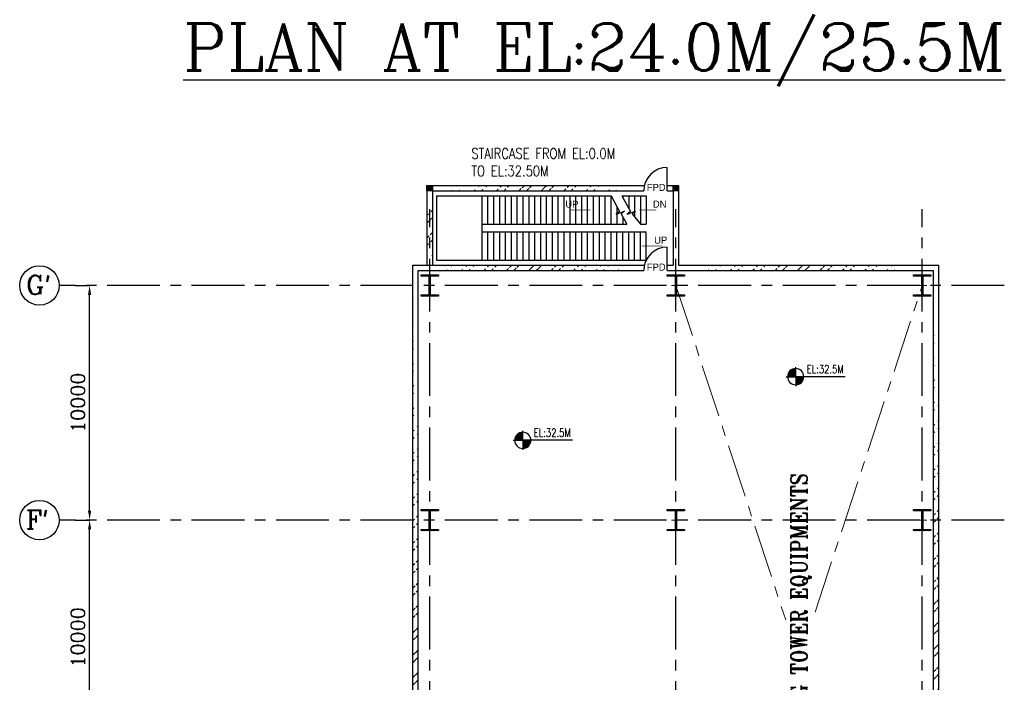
# Model space of a CAD drawing. Header units: inches. Extents: x 0 to 1544102, y -512776 to 23144100.
# Tile 47 of 256: x 144615 to 186596, y -237015 to -208773. Entities that reach past the tile are written whole.
import ezdxf

# ---------------------------------------------------------------- set-up
doc = ezdxf.new("R2010")
doc.units = ezdxf.units.IN
doc.header["$LTSCALE"] = 1800
doc.header["$MEASUREMENT"] = 0
doc.linetypes.add('CENTER', pattern=[2, 1.25, -0.25, 0.25, -0.25])
doc.layers.get('0').update_dxf_attribs({"color": 253, "lineweight": 9})
for name, color, linetype in [('1', 7, 'Continuous'), ('COL', 1, 'Continuous'), ('DIM', 4, 'Continuous'), ('GRID', 251, 'CENTER'), ('STAIR', 2, 'Continuous'), ('TEXT', 3, 'Continuous'), ('WALL', 6, 'Continuous')]:
    doc.layers.add(name, color=color, linetype=linetype)
doc.layers.add('CEN', color=2, linetype='CENTER', lineweight=15)
doc.styles.add('HTX11', font='O8111901')
doc.styles.add('ROMANC', font='ROMANC.SHX')
doc.styles.add('ROMANS', font='romans.shx')
doc.styles.add('ROMANT', font='romant')
doc.styles.get("Standard").update_dxf_attribs({"font": 'arial.ttf'})
doc.dimstyles.new('K2', dxfattribs={"dimtxt": 600, "dimasz": 400, "dimexe": 200, "dimexo": 200, "dimgap": 200, "dimtad": 1, "dimdec": 0, "dimzin": 0, "dimdsep": 46, "dimtxsty": 'ROMANC', "dimcen": 0.09, "dimclrd": 256, "dimclrt": 4, "dimadec": 0, "dimazin": 0, "dimtfac": 1, "dimtdec": 0, "dimtofl": 0, "dimtmove": 1, "dimatfit": 3, "dimfxl": 0.18, "dimtolj": 1, "dimtzin": 0, "dimarcsym": 0})
pattern_1 = [(45, (-320647.8, -240592.44), (-477.2971, 477.2971), []), (45, (-320329.6, -240592.44), (-477.2971, 477.2971), [])]

# ---------------------------------------------------------------- blocks, each defined once
blk = doc.blocks.new('*D382')
at = {"layer": 'DIM', "color": 0, "lineweight": -2, "transparency": 16777216}
for p, q in [((146966, -230101), (147596, -230101)), ((146966, -240101), (147596, -240101))]:
    blk.add_line(p, q, dxfattribs=at)
at = {"layer": 'DIM', "lineweight": -2, "transparency": 16777216}
blk.add_line((147596, -239701), (147596, -230501), dxfattribs=at)
at = {"layer": 'DIM', "transparency": 16777216}
for points in [[(147529, -230501), (147663, -230501), (147596, -230101)], [(147529, -239701), (147663, -239701), (147596, -240101)]]:
    blk.add_solid(points, dxfattribs=at)
at = {"layer": 'DIM', "color": 4, "transparency": 16777216, "insert": (147096, -235101), "char_height": 600, "attachment_point": 5, "rotation": 90, "style": 'ROMANC'}
blk.add_mtext('\\A1;10000', dxfattribs=at)
blk = doc.blocks.new('*D383')
at = {"layer": 'DIM', "color": 0, "lineweight": -2, "transparency": 16777216}
for p, q in [((146966, -220101), (147596, -220101)), ((146966, -230101), (147596, -230101))]:
    blk.add_line(p, q, dxfattribs=at)
at = {"layer": 'DIM', "lineweight": -2, "transparency": 16777216}
blk.add_line((147596, -229701), (147596, -220501), dxfattribs=at)
at = {"layer": 'DIM', "transparency": 16777216}
for points in [[(147529, -220501), (147663, -220501), (147596, -220101)], [(147529, -229701), (147663, -229701), (147596, -230101)]]:
    blk.add_solid(points, dxfattribs=at)
at = {"layer": 'DIM', "color": 4, "transparency": 16777216, "insert": (147096, -225101), "char_height": 600, "attachment_point": 5, "rotation": 90, "style": 'ROMANC'}
blk.add_mtext('\\A1;10000', dxfattribs=at)
blk = doc.blocks.new('F-ROW COLUMN')
at = {"layer": 'COL'}
h = blk.add_hatch(dxfattribs=at)
h.set_pattern_fill('ANSI31', color=256, scale=200, angle=180, style=0)
h.set_pattern_definition([(225, (-557328.912, -127499.994), (17.6776695, -17.6776695), [])])
h.paths.add_polyline_path([(370, 450), (0, 450), (0, 400), (22.5, 400), (370, 400)])
h.paths.add_polyline_path([(0, 450), (-370, 450), (-370, 400), (0, 400)])
h.paths.add_polyline_path([(0, 400), (-22.5, 400), (-22.5, 0), (0, 0)])
h.paths.add_polyline_path([(22.5, 400), (0, 400), (0, 0), (22.5, 0)])
h.paths.add_polyline_path([(0, 0), (-22.5, 0), (-22.5, -400), (0, -400)])
h.paths.add_polyline_path([(22.5, 0), (0, 0), (0, -400), (22.5, -400)])
h.paths.add_polyline_path([(0, -400), (-22.5, -400), (-370, -400), (-370, -450), (0, -450)])
h.paths.add_polyline_path([(370, -400), (0, -400), (0, -450), (370, -450)])
at = {"layer": 'CEN'}
for p, q in [((0, -450), (0, 450)), ((191.6, 0), (-191.6, 0))]:
    blk.add_line(p, q, dxfattribs=at)
at = {"layer": 'COL'}
for points in [[(-370, 450), (370, 450), (370, 400), (-370, 400)], [(-22.5, 400), (22.5, 400), (22.5, -400), (-22.5, -400)], [(-370, -400), (370, -400), (370, -450), (-370, -450)]]:
    blk.add_lwpolyline(points, close=True, dxfattribs=at)
blk = doc.blocks.new('*X13')
at = {"color": 0}
for p, q in [((36080, 29200), (36330, 29200)), ((36081, 29225), (36330, 29225)), ((36085, 29250), (36330, 29250)), ((36092, 29275), (36330, 29275)), ((36102, 29300), (36330, 29300)), ((36115, 29325), (36330, 29325)), ((36132, 29350), (36330, 29350)), ((36154, 29375), (36330, 29375)), ((36183, 29400), (36330, 29400)), ((36226, 29425), (36330, 29425))]:
    blk.add_line(p, q, dxfattribs=at)
blk = doc.blocks.new('LL')
for p, q in [((-1136, 0), (-711, 0)), ((-711, 0), (-711, 423)), ((1493, 0), (-711, 0)), ((-711, 0), (-711, -418))]:
    blk.add_line(p, q)
for start, end in [(90, 180), (180, 270), (0, 90), (270, 0)]:
    blk.add_arc((-711, 0), 360, start, end)
at = {"xscale": 1.439999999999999, "yscale": 1.439999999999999, "zscale": 1.439999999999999}
blk.add_blockref('*X13', (-53026, -42044), dxfattribs=at)
at = {"xscale": 1.439999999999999, "yscale": 1.439999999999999, "zscale": 1.439999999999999, "rotation": 180}
blk.add_blockref('*X13', (51604, 42044), dxfattribs=at)
at = {"flags": 4}
blk.add_attdef('LEVEL', (-222, 154), '', height=432, dxfattribs=at)

msp = doc.modelspace()

# ---------------------------------------------------------------- hatches: boundary and pattern name
h = msp.add_hatch()
h.set_pattern_fill('ANSI32', color=256, scale=1800, style=0)
h.set_pattern_definition(pattern_1)
edge = h.paths.add_edge_path()
edge.add_line((161980.97, -216066.25), (161980.97, -219236.25))
edge.add_line((162210.97, -216066.25), (162210.97, -219236.25))
h = msp.add_hatch()
h.set_pattern_fill('ANSI32', color=256, scale=1800, style=0)
h.set_pattern_definition(pattern_1)
edge = h.paths.add_edge_path()
edge.add_line((162210.97, -216066.25), (171225.97, -216066.25))
edge.add_line((162210.97, -215836.25), (171252.78, -215836.25))
h = msp.add_hatch()
h.set_pattern_fill('ANSI32', color=256, scale=1800, style=0)
h.set_pattern_definition(pattern_1)
edge = h.paths.add_edge_path()
edge.add_line((161380.97, -252907.78), (161380.97, -219236.25))
edge.add_line((161610.97, -252880.97), (161610.97, -219466.25))
h = msp.add_hatch()
h.set_pattern_fill('ANSI32', color=256, scale=1800, style=0)
h.set_pattern_definition(pattern_1)
edge = h.paths.add_edge_path()
edge.add_line((161380.97, -219236.25), (171252.78, -219236.25))
edge.add_line((161610.97, -219466.25), (171225.97, -219466.25))
h = msp.add_hatch()
h.set_pattern_fill('ANSI32', color=256, scale=1800, style=0)
h.set_pattern_definition(pattern_1)
edge = h.paths.add_edge_path()
edge.add_line((172710.97, -219236.25), (183810.97, -219236.25))
edge.add_line((172225.97, -219466.25), (183580.97, -219466.25))
h = msp.add_hatch()
h.set_pattern_fill('ANSI32', color=256, scale=1800, style=0)
h.set_pattern_definition(pattern_1)
edge = h.paths.add_edge_path()
edge.add_line((183580.97, -251236.25), (183580.97, -219466.25))
edge.add_line((183810.97, -251236.25), (183810.97, -219236.25))
at = {"layer": 'COL'}
h = msp.add_hatch(dxfattribs=at)
h.set_pattern_fill('ANSI31', color=1, scale=250, angle=180, style=0)
h.set_pattern_definition([(225, (158630.967, -221186.247), (22.09709, -22.09709), [])])
h.paths.add_polyline_path([(162210.97, -216066.25), (162210.97, -215836.25), (161980.97, -215836.25), (161980.97, -216066.25)])
h = msp.add_hatch(dxfattribs=at)
h.set_pattern_fill('ANSI31', color=1, scale=250, angle=180, style=0)
h.set_pattern_definition([(225, (169130.967, -221186.247), (22.09709, -22.09709), [])])
h.paths.add_polyline_path([(172710.97, -216066.25), (172710.97, -215836.25), (172480.97, -215836.25), (172480.97, -216066.25)])

# ---------------------------------------------------------------- linework, layer by layer
at = {"layer": '1'}
for centre in [(145455.63, -220101.25), (145455.63, -220101.25), (145455.63, -230101.25), (145455.63, -230101.25)]:
    msp.add_circle(centre, 840.34, dxfattribs=at)
at = {"layer": 'CEN'}
for p, q in [((172595.97, -220101.25), (177274.21, -234358.75)), ((178527.84, -234023.15), (183095.97, -220101.25))]:
    msp.add_line(p, q, dxfattribs=at)
at = {"layer": 'COL'}
for points in [[(161980.97, -215836.25), (162210.97, -215836.25), (162210.97, -216066.25), (161980.97, -216066.25)], [(172480.97, -215836.25), (172710.97, -215836.25), (172710.97, -216066.25), (172480.97, -216066.25)]]:
    msp.add_lwpolyline(points, close=True, dxfattribs=at)
at = {"layer": 'GRID'}
for p, q in [((162095.97, -278811.88), (162095.97, -216849.27)), ((172595.97, -278811.88), (172595.97, -216849.27)), ((183095.97, -278811.88), (183095.97, -216849.27)), ((186595.97, -220101.25), (146295.97, -220101.25)), ((186595.97, -230101.25), (146295.97, -230101.25))]:
    msp.add_line(p, q, dxfattribs=at)
at = {"layer": 'STAIR', "linetype": 'Continuous'}
for p, q in [((162380.97, -216283.75), (169830.97, -216283.75)), ((162380.97, -216283.75), (162380.97, -219018.75)), ((164330.97, -217483.75), (164330.97, -216283.75)), ((164330.97, -217483.75), (164330.97, -216283.75)), ((164580.97, -217483.75), (164580.97, -216283.75)), ((164830.97, -217483.75), (164830.97, -216283.75)), ((165080.97, -217483.75), (165080.97, -216283.75)), ((165330.97, -217483.75), (165330.97, -216283.75)), ((165580.97, -217483.75), (165580.97, -216283.75)), ((165830.97, -217483.75), (165830.97, -216283.75)), ((166080.97, -217483.75), (166080.97, -216283.75)), ((166330.97, -217483.75), (166330.97, -216283.75)), ((166580.97, -217483.75), (166580.97, -216283.75)), ((166830.97, -217483.75), (166830.97, -216283.75)), ((167080.97, -217483.75), (167080.97, -216283.75)), ((167330.97, -217483.75), (167330.97, -216283.75)), ((167580.97, -217483.75), (167580.97, -216283.75)), ((167830.97, -217483.75), (167830.97, -216283.75)), ((168080.97, -217483.75), (168080.97, -216283.75)), ((168330.97, -217483.75), (168330.97, -216283.75)), ((168580.97, -217483.75), (168580.97, -216283.75)), ((168830.97, -217483.75), (168830.97, -216283.75)), ((169080.97, -217483.75), (169080.97, -216283.75)), ((169330.97, -217483.75), (169330.97, -216283.75)), ((169580.97, -217483.75), (169580.97, -216283.75)), ((169830.97, -217483.75), (169830.97, -216283.75)), ((170283.05, -216283.75), (171330.97, -216283.75)), ((170330.97, -216283.75), (170330.97, -216370.43)), ((170580.97, -216283.75), (170580.97, -216822.67)), ((170830.97, -216283.75), (170830.97, -217174.81)), ((171080.97, -216283.75), (171080.97, -217483.75)), ((171330.97, -216283.75), (171330.97, -217483.75)), ((170080.97, -216752.19), (170080.97, -217483.75)), ((170330.97, -217169.94), (170330.97, -217483.75)), ((164330.97, -217818.75), (164330.97, -217483.75)), ((164330.97, -217483.75), (170505.12, -217483.75)), ((164330.97, -219018.75), (164330.97, -217818.75)), ((164330.97, -217818.75), (171330.97, -217818.75)), ((164330.97, -219018.75), (164330.97, -217818.75)), ((164580.97, -219018.75), (164580.97, -217818.75)), ((164830.97, -219018.75), (164830.97, -217818.75)), ((165080.97, -219018.75), (165080.97, -217818.75)), ((165330.97, -219018.75), (165330.97, -217818.75)), ((165580.97, -219018.75), (165580.97, -217818.75)), ((165830.97, -219018.75), (165830.97, -217818.75)), ((166080.97, -219018.75), (166080.97, -217818.75)), ((166330.97, -219018.75), (166330.97, -217818.75)), ((166580.97, -219018.75), (166580.97, -217818.75)), ((166830.97, -219018.75), (166830.97, -217818.75)), ((167080.97, -219018.75), (167080.97, -217818.75)), ((167330.97, -219018.75), (167330.97, -217818.75)), ((167580.97, -219018.75), (167580.97, -217818.75)), ((167830.97, -219018.75), (167830.97, -217818.75)), ((168080.97, -219018.75), (168080.97, -217818.75)), ((168330.97, -219018.75), (168330.97, -217818.75)), ((168580.97, -219018.75), (168580.97, -217818.75)), ((168830.97, -219018.75), (168830.97, -217818.75)), ((169080.97, -219018.75), (169080.97, -217818.75)), ((169330.97, -219018.75), (169330.97, -217818.75)), ((169580.97, -219018.75), (169580.97, -217818.75)), ((169830.97, -219018.75), (169830.97, -217818.75)), ((170080.97, -219018.75), (170080.97, -217818.75)), ((170330.97, -219018.75), (170330.97, -217818.75)), ((170580.97, -219018.75), (170580.97, -217818.75)), ((170830.97, -219018.75), (170830.97, -217818.75)), ((171080.97, -217483.75), (171330.97, -217483.75)), ((171080.97, -219018.75), (171080.97, -217818.75)), ((171330.97, -219018.75), (171330.97, -217818.75)), ((162380.97, -219018.75), (171330.97, -219018.75))]:
    msp.add_line(p, q, dxfattribs=at)
at = {"layer": 'STAIR', "linetype": 'Continuous', "flags": 128}
for points in [[(169830.97, -216283.75), (170187.34, -216951.52), (170047.08, -217062.21), (170403.1, -216936.5), (170262.84, -217047.19), (170505.12, -217483.75)], [(170283.05, -216283.75), (170652.2, -216951.52), (170511.94, -217062.21), (170867.96, -216936.5), (170727.7, -217047.19), (171080.97, -217483.75)]]:
    msp.add_lwpolyline(points, dxfattribs=at)
for points in [[(168978.98, -216883.75, 0, 150, 0), (168624.29, -216883.75, 25, 25, 0), (168065.65, -216883.75, 25, 25, 0)], [(171001.33, -216883.75, 0, 150, 0), (171356.02, -216883.75, 25, 25, 0), (171752.9, -216883.75, 25, 25, 0)], [(171107.37, -218418.75, 0, 150, 0), (171462.06, -218418.75, 25, 25, 0), (172020.7, -218418.75, 25, 25, 0)]]:
    msp.add_lwpolyline(points, format="xyseb", dxfattribs=at)
at = {"layer": 'WALL'}
for p, q in [((172225.97, -216066.25), (172225.97, -215066.25)), ((161980.97, -216066.25), (161980.97, -219236.25)), ((162210.97, -215836.25), (171252.78, -215836.25)), ((162210.97, -216066.25), (171225.97, -216066.25)), ((162210.97, -216066.25), (162210.97, -219236.25)), ((172225.97, -215836.25), (172480.97, -215836.25)), ((172225.97, -216066.25), (172480.97, -216066.25)), ((172480.97, -216066.25), (172480.97, -219236.25)), ((172710.97, -216066.25), (172710.97, -219236.25)), ((172225.97, -219466.25), (172225.97, -218466.25)), ((161380.97, -252907.78), (161380.97, -219236.25)), ((161380.97, -219236.25), (171252.78, -219236.25)), ((161610.97, -252880.97), (161610.97, -219466.25)), ((161610.97, -219466.25), (171225.97, -219466.25)), ((172225.97, -219236.25), (172480.97, -219236.25)), ((172225.97, -219466.25), (183580.97, -219466.25)), ((172710.97, -219236.25), (183810.97, -219236.25)), ((183580.97, -251236.25), (183580.97, -219466.25)), ((183810.97, -251236.25), (183810.97, -219236.25))]:
    msp.add_line(p, q, dxfattribs=at)
for centre in [(172225.97, -216066.25), (172225.97, -219466.25)]:
    msp.add_arc(centre, 1000, 90, 180, dxfattribs=at)

# ---------------------------------------------------------------- block references
for p in [(162095.97, -220101.25), (172595.97, -220101.25), (183095.97, -220101.25), (162095.97, -230101.25), (172595.97, -230101.25), (183095.97, -230101.25)]:
    msp.add_blockref('F-ROW COLUMN', p)
at = {"layer": 'TEXT'}
ref = msp.add_blockref('LL', (178384.33, -223990.66), dxfattribs=dict(at, xscale=0.96, yscale=0.96, zscale=0.96))
ref.add_attrib('LEVEL', 'EL:32.5M', (178171.46, -223842.65), dxfattribs={"layer": '0', "height": 350, "style": 'ROMANS', "width": 0.75, "flags": 4})
ref = msp.add_blockref('LL', (166747.88, -226700.9), dxfattribs=dict(at, xscale=0.96, yscale=0.96, zscale=0.96))
ref.add_attrib('LEVEL', 'EL:32.5M', (166535.01, -226552.88), dxfattribs={"layer": '0', "height": 350, "style": 'ROMANS', "width": 0.75, "flags": 4})

# ---------------------------------------------------------------- texts
at = {"layer": 'TEXT', "color": 3, "style": 'ROMANC'}
msp.add_text('%%UPLAN AT EL:24.0M/25.5M', height=2000, dxfattribs=at).set_placement((151581.45, -210939.83))
at = {"layer": 'TEXT', "linetype": 'Continuous', "style": 'HTX11'}
for s, p in [('FPD', (171353.01, -216069.3)), ('UP', (167880.72, -216783.75)), ('DN', (171611.66, -216783.75)), ('UP', (171668.66, -218318.75)), ('FPD', (171353.01, -219467.96))]:
    msp.add_text(s, height=300, dxfattribs=at).set_placement(p)
at = {"layer": 'TEXT', "style": 'ROMANC'}
for s, p in [("G'", (144886.01, -220477.31)), ("F'", (144886.01, -230477.31))]:
    msp.add_text(s, height=800, dxfattribs=at).set_placement(p)
at = {"layer": 'TEXT', "insert": (163871.71, -214249.41), "char_height": 450, "attachment_point": 1, "style": 'ROMANS'}
msp.add_mtext_dynamic_manual_height_columns('{\\W0.8;STAIRCASE FROM EL:0.0M TO EL:32.50M}', width=6932.3139, gutter_width=1, heights=[0], dxfattribs=at)
at = {"layer": 'TEXT', "insert": (177495.88, -245825.64), "char_height": 700, "attachment_point": 1, "rotation": 90, "style": 'ROMANT'}
msp.add_mtext_dynamic_manual_height_columns('{\\W0.85;SPACE FOR COOLING TOWER EQUIPMENTS}', width=20124.5566, gutter_width=1, heights=[0], dxfattribs=at)

# ---------------------------------------------------------------- dimensions: what is measured, and where the dimension line sits
at = {"layer": 'DIM'}
for base, p1, p2, picture, middle in [((147595.97, -220101.25), (146966.33, -230101.25), (146966.33, -220101.25), '*D383', (147095.97, -225101.25)), ((147595.97, -230101.25), (146966.33, -240101.25), (146966.33, -230101.25), '*D382', (147095.97, -235101.25))]:
    dim = msp.add_linear_dim(base=base, p1=p1, p2=p2, angle=90, dimstyle='K2', override={"dimexe": 0, "dimexo": 0}, dxfattribs=at)
    dim.commit()
    dim.dimension.update_dxf_attribs({"geometry": picture, "text_midpoint": middle})

doc.saveas('drawing.dxf')
